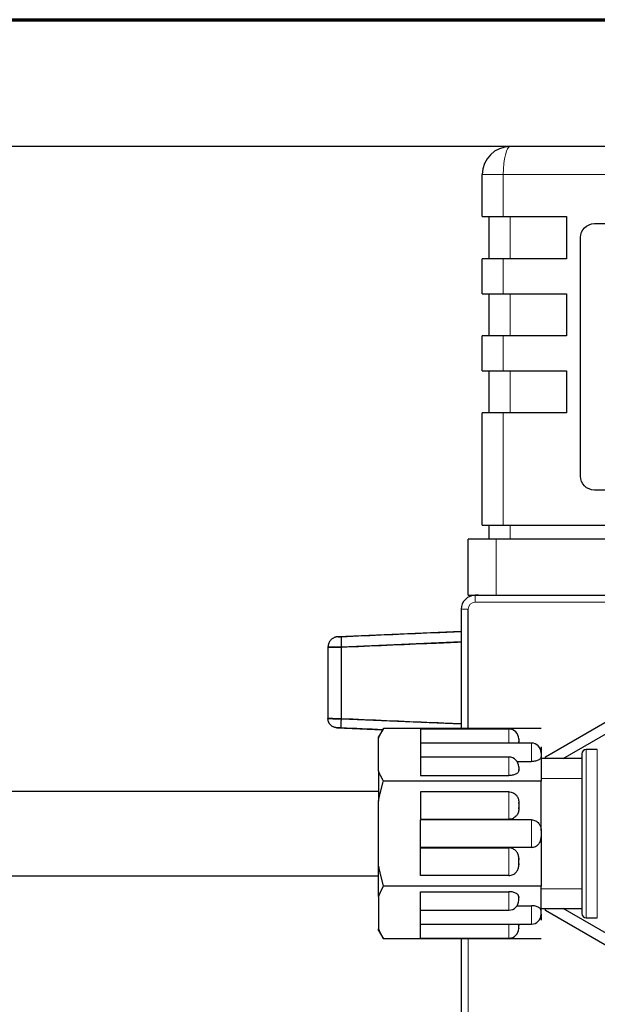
# Model space of a CAD drawing. Header units: millimetres. Extents: x 18 to 610, y -123 to 280.
# Tile 9 of 53: x 200 to 242, y 210 to 280. Entities that reach past the tile are written whole.
import ezdxf

# ---------------------------------------------------------------- set-up
doc = ezdxf.new("R2010")
doc.units = ezdxf.units.MM
doc.linetypes.add('SOLID', pattern=[0])
doc.styles.add('Arial', font='Arial.ttf', dxfattribs={"height": 5})
doc.dimstyles.get("Standard").update_dxf_attribs({"dimtxt": 5, "dimasz": 5, "dimexe": 0.18, "dimexo": 0.0625, "dimgap": 0.09, "dimtad": 0, "dimtih": 1, "dimtoh": 1, "dimdec": 4, "dimzin": 0, "dimdsep": 46, "dimtxsty": 'Arial', "dimcen": 0.09, "dimadec": 0, "dimazin": 0, "dimtfac": 1, "dimtdec": 4, "dimtofl": 0, "dimtmove": 0, "dimatfit": 3, "dimfxl": 0, "dimtolj": 1, "dimtzin": 0, "dimarcsym": 0})

# ---------------------------------------------------------------- blocks, each defined once
blk = doc.blocks.new('*D12')
at = {"color": 0, "lineweight": -2}
for p, q in [((235.424, 270.99), (119.743, 270.99)), ((121.143, 59.69), (121.143, 265.99)), ((240.824, 54.69), (119.743, 54.69))]:
    blk.add_line(p, q, dxfattribs=at)
at = {"color": 0}
for points in [[(121.976, 265.99), (120.31, 265.99), (121.143, 270.99)], [(120.31, 59.69), (121.976, 59.69), (121.143, 54.69)]]:
    blk.add_solid(points, dxfattribs=at)
at = {"layer": 'Defpoints', "color": 0}
for p in [(121.143, 270.99), (235.424, 270.99), (240.824, 54.69)]:
    blk.add_point(p, dxfattribs=at)
at = {"color": 0, "lineweight": 9, "insert": (116.09, 162.84), "char_height": 5, "attachment_point": 5, "rotation": 90, "style": 'Arial'}
blk.add_mtext('\\A1;216.3', dxfattribs=at)
blk = doc.blocks.new('*D13')
at = {"color": 0, "lineweight": -2}
for p, q in [((235.424, 270.99), (146.939, 270.99)), ((148.339, 127.39), (148.339, 265.99)), ((210.224, 122.39), (146.939, 122.39))]:
    blk.add_line(p, q, dxfattribs=at)
at = {"color": 0}
for points in [[(149.173, 265.99), (147.506, 265.99), (148.339, 270.99)], [(147.506, 127.39), (149.173, 127.39), (148.339, 122.39)]]:
    blk.add_solid(points, dxfattribs=at)
at = {"layer": 'Defpoints', "color": 0}
for p in [(148.339, 270.99), (235.424, 270.99), (210.224, 122.39)]:
    blk.add_point(p, dxfattribs=at)
at = {"color": 0, "lineweight": 9, "insert": (143.287, 196.69), "char_height": 5, "attachment_point": 5, "rotation": 90, "style": 'Arial'}
blk.add_mtext('\\A1;148.6', dxfattribs=at)
blk = doc.blocks.new('BlockOfViews_3')
at = {"linetype": 'SOLID', "lineweight": 30}
for p, q in [((259.424, 270.99, 72.502), (235.424, 270.99, 72.502)), ((233.424, 265.99, 73.002), (233.424, 268.99, 73.002)), ((233.924, 262.99, 72.502), (233.924, 265.99, 72.502)), ((234.924, 265.99, 74.502), (239.424, 265.99, 74.502)), ((239.424, 265.99, 74.502), (239.424, 262.99, 74.502)), ((241.424, 265.49, 74.502), (253.424, 265.49, 74.502)), ((240.424, 247.49, 74.502), (240.424, 264.49, 74.502)), ((233.424, 260.49, 73.002), (233.424, 262.99, 73.002)), ((239.424, 262.99, 74.502), (234.924, 262.99, 74.502)), ((233.924, 257.49, 72.502), (233.924, 260.49, 72.502)), ((234.924, 260.49, 74.502), (239.424, 260.49, 74.502)), ((239.424, 260.49, 74.502), (239.424, 257.49, 74.502)), ((233.424, 254.99, 73.002), (233.424, 257.49, 73.002)), ((239.424, 257.49, 74.502), (234.924, 257.49, 74.502)), ((233.924, 251.99, 72.502), (233.924, 254.99, 72.502)), ((234.924, 254.99, 74.502), (239.424, 254.99, 74.502)), ((239.424, 254.99, 74.502), (239.424, 251.99, 74.502)), ((233.424, 243.99, 73.002), (233.424, 251.99, 73.002)), ((239.424, 251.99, 74.502), (234.924, 251.99, 74.502)), ((253.424, 246.49, 74.502), (241.424, 246.49, 74.502)), ((233.924, 242.99, 72.502), (233.924, 243.99, 72.502)), ((234.924, 243.99, 74.502), (259.924, 243.99, 74.502)), ((232.424, 238.99, 73.502), (232.424, 242.99, 73.502)), ((260.424, 242.99, 75.502), (234.424, 242.99, 75.502)), ((233.152, 238.99, 75.044), (232.924, 238.99, 75.044)), ((234.424, 238.99, 75.502), (260.424, 238.99, 75.502)), ((231.924, 237.99, 75.044), (231.924, 229.496, 75.044)), ((232.424, 229.496, 75.544), (232.424, 237.99, 75.544)), ((223.14, 236.029, -35.435), (223.142, 236.03, -35.411)), ((231.924, 236.414, -36.002), (223.142, 236.03, -35.411)), ((222.424, 235.28, -35.413), (222.424, 230.192, -35.413)), ((231.924, 235.658, -34.041), (223.381, 235.29, -34.414)), ((223.381, 230.179, -34.414), (223.381, 235.29, -34.414)), ((237.924, 227.475, 77.544), (247.424, 232.96, 77.544)), ((239.19, 227.34, 77.544), (247.424, 232.094, 77.544)), ((223.381, 230.179, -34.414), (231.924, 229.811, -34.041)), ((223.046, 229.543, -35.411), (226.319, 229.4, -35.631)), ((226.374, 229.496, 95.044), (226.024, 228.888, 95.223)), ((237.624, 229.496, 95.044), (226.374, 229.496, 95.044)), ((235.324, 229.446, 96.446), (229.024, 229.446, 96.438)), ((226.024, 226.462, 100.299), (226.024, 228.777, 96.289)), ((236.924, 228.446, 98.178), (229.024, 228.446, 98.17)), ((236.024, 228.73, 96.37), (236.024, 228.731, 96.369)), ((236.024, 228.507, 96.756), (236.024, 228.552, 96.679)), ((237.624, 228.172, 97.337), (237.624, 227.735, 98.094)), ((237.624, 227.507, 98.488), (237.624, 225.743, 101.544)), ((241.624, 227.99, 95.044), (240.824, 227.99, 95.044)), ((235.324, 227.446, 99.91), (229.024, 227.446, 99.902)), ((235.904, 227.129, 99.143), (236.924, 227.129, 99.143)), ((240.524, 227.34, 95.044), (237.624, 227.34, 95.002)), ((237.924, 227.34, 77.544), (237.924, 227.475, 77.544)), ((229.024, 226.129, 100.875), (235.324, 226.129, 100.875)), ((236.024, 226.73, 99.834), (236.024, 226.731, 99.833)), ((236.024, 226.507, 100.22), (236.024, 226.552, 100.143)), ((237.624, 225.743, 101.544), (226.374, 225.743, 101.544)), ((237.624, 222.214, 101.544), (237.624, 225.743, 101.544)), ((226.024, 224.989, 95.106), (191.024, 224.99, 95.02)), ((235.324, 224.97, 101.544), (229.024, 224.97, 101.544)), ((226.024, 219.675, 101.544), (226.024, 224.305, 101.544)), ((236.024, 224.131, 101.544), (236.024, 224.214, 101.544)), ((236.024, 223.766, 101.544), (236.024, 223.849, 101.544)), ((229.024, 223.01, 101.544), (235.324, 223.01, 101.544)), ((236.924, 222.97, 101.544), (229.024, 222.97, 101.544)), ((237.624, 221.766, 101.544), (237.624, 218.237, 101.544)), ((236.924, 221.01, 101.544), (229.024, 221.01, 101.544)), ((229.024, 220.97, 101.544), (235.324, 220.97, 101.544)), ((236.024, 220.214, 101.544), (236.024, 220.131, 101.544)), ((236.024, 219.849, 101.544), (236.024, 219.766, 101.544)), ((191.024, 218.99, 95.006), (226.024, 218.991, 95.106)), ((235.324, 219.01, 101.544), (229.024, 219.01, 101.544)), ((237.624, 218.237, 101.544), (226.374, 218.237, 101.544)), ((229.024, 217.851, 100.875), (235.324, 217.851, 100.875)), ((237.624, 216.473, 98.488), (237.624, 218.237, 101.544)), ((226.024, 217.518, 100.299), (226.024, 215.203, 96.289)), ((236.024, 217.473, 100.22), (236.024, 217.428, 100.143)), ((236.024, 217.25, 99.834), (236.024, 217.249, 99.833)), ((229.024, 216.534, 99.902), (235.324, 216.534, 99.91)), ((235.904, 216.851, 99.143), (236.924, 216.851, 99.143)), ((237.624, 216.64, 95.002), (240.524, 216.64, 95.044)), ((237.924, 216.505, 77.544), (237.924, 216.64, 77.544)), ((247.424, 211.02, 77.544), (237.924, 216.505, 77.544)), ((247.424, 211.886, 77.544), (239.19, 216.64, 77.544)), ((237.624, 216.245, 98.094), (237.624, 215.808, 97.337)), ((240.824, 215.99, 95.044), (241.624, 215.99, 95.044)), ((226.024, 215.092, 95.223), (226.374, 214.484, 95.044)), ((229.024, 215.534, 98.17), (236.924, 215.534, 98.178)), ((236.024, 215.473, 96.756), (236.024, 215.428, 96.679)), ((236.024, 215.25, 96.37), (236.024, 215.249, 96.369)), ((237.624, 214.484, 95.044), (226.374, 214.484, 95.044)), ((229.024, 214.534, 96.438), (235.324, 214.534, 96.446)), ((231.924, 214.484, 75.044), (231.924, 206.99, 75.044))]:
    blk.add_line(p, q, dxfattribs=at)
at = {"color": 196, "linetype": 'SOLID', "lineweight": 9}
for p, q in [((234.924, 265.99, 74.502), (234.924, 268.99, 74.502)), ((234.924, 268.99, 74.502), (259.924, 268.99, 74.502)), ((235.424, 262.99, 74.002), (235.424, 265.99, 74.002)), ((234.924, 260.49, 74.502), (234.924, 262.99, 74.502)), ((235.424, 257.49, 74.002), (235.424, 260.49, 74.002)), ((234.924, 254.99, 74.502), (234.924, 257.49, 74.502)), ((235.424, 251.99, 74.002), (235.424, 254.99, 74.002)), ((234.924, 243.99, 74.502), (234.924, 251.99, 74.502)), ((235.424, 242.99, 74.002), (235.424, 243.99, 74.002)), ((234.424, 238.99, 75.502), (234.424, 242.99, 75.502)), ((232.924, 238.49, 75.544), (261.924, 238.49, 75.544)), ((232.424, 206.99, 75.544), (232.424, 214.484, 75.544))]:
    blk.add_line(p, q, dxfattribs=at)
at = {"linetype": 'SOLID', "lineweight": 9}
for p, q in [((237.624, 225.929, 100.489), (240.524, 225.929, 100.489)), ((237.624, 218.051, 100.489), (240.524, 218.051, 100.489))]:
    blk.add_line(p, q, dxfattribs=at)
at = {"color": 196, "linetype": 'SOLID', "lineweight": 9, "extrusion": (0, 1, 0)}
blk.add_arc((-234.924, 73.002, 268.99), 1.5, 0, 90, dxfattribs=at)
at = {"linetype": 'SOLID', "lineweight": 30, "extrusion": (0, 1, 0)}
for centre, radius in [((-234.924, 73.002, 265.99), 1.5), ((-234.924, 73.002, 260.49), 1.5), ((-234.924, 73.002, 254.99), 1.5), ((-234.924, 73.002, 243.99), 1.5), ((-234.424, 73.502, 238.99), 2)]:
    blk.add_arc(centre, radius, 0, 90, dxfattribs=at)
at = {"linetype": 'SOLID', "lineweight": 30, "extrusion": (-1.42109e-16, 0, -1)}
for centre, start, end in [((-241.424, 264.49, -74.502), 0, 90), ((-241.424, 247.49, -74.502), 270, 0)]:
    blk.add_arc(centre, 1, start, end, dxfattribs=at)
at = {"linetype": 'SOLID', "lineweight": 30, "extrusion": (0, -1, 0)}
for centre, radius in [((234.924, 73.002, -262.99), 1.5), ((234.924, 73.002, -257.49), 1.5), ((234.924, 73.002, -251.99), 1.5), ((234.424, 73.502, -242.99), 2)]:
    blk.add_arc(centre, radius, 90, 180, dxfattribs=at)
at = {"linetype": 'SOLID', "lineweight": 30}
for centre, radius, start, end in [((232.924, 237.99, 75.044), 1, 90, 180), ((235.322, 228.743, 96.472), 0.703, 0.20165, 89.79586), ((236.922, 227.743, 98.204), 0.703, 0.20172, 89.79582), ((240.828, 227.687, 95.044), 0.303, 90.6155, 179.3845), ((235.322, 226.743, 99.936), 0.703, 0.20165, 89.79586), ((235.322, 217.237, 99.91), 0.703, 270.20414, 359.79835), ((240.828, 216.293, 95.044), 0.303, 180.6155, 269.3845), ((236.922, 216.237, 98.178), 0.703, 270.20418, 359.79828), ((235.322, 215.237, 96.446), 0.703, 270.20414, 359.79835)]:
    blk.add_arc(centre, radius, start, end, dxfattribs=at)
at = {"color": 196, "linetype": 'SOLID', "lineweight": 9, "extrusion": (-1, 0, 0)}
for centre, radius, start, end in [((-238.49, 75.044, -232.924), 0.5, 90, 180), ((-228.446, 96.462, -235.324), 1, 90.93751, 181.50004), ((-227.446, 98.194, -236.924), 1, 71.53694, 181.50004), ((-226.446, 99.927, -235.324), 1, 71.53695, 181.50003), ((-223.99, 101.344, -235.324), 1, 11.53696, 168.46304)]:
    blk.add_arc(centre, radius, start, end, dxfattribs=at)
at = {"color": 196, "linetype": 'SOLID', "lineweight": 9, "extrusion": (0, 0, -1)}
blk.add_arc((-232.924, 237.99, -75.544), 0.5, 360, 90, dxfattribs=at)
at = {"color": 196, "linetype": 'SOLID', "lineweight": 9, "extrusion": (0, -1, 0)}
blk.add_arc((232.424, 75.044, -237.99), 0.5, 90, 180, dxfattribs=at)
at = {"linetype": 'SOLID', "lineweight": 30, "extrusion": (1, 0, 0)}
for centre, radius, start, end in [((228.446, 96.462, 229.024), 1, 358.61479, 90.01677), ((227.446, 98.194, 229.024), 1, 358.61479, 90.01677), ((228.446, 96.462, 236.024), 0.3, 341.81031, 78.18969), ((227.446, 98.194, 237.624), 0.3, 341.81031, 78.18969), ((226.446, 99.927, 229.024), 1, 358.6148, 108.46305), ((221.99, 95.044, 226.024), 6.9, 49.60486, 70.39514), ((226.446, 99.927, 236.024), 0.3, 341.81031, 78.18969), ((223.99, 101.344, 229.024), 1, 11.53696, 168.46304), ((223.99, 101.344, 236.024), 0.3, 41.81031, 138.18969), ((221.99, 101.344, 237.624), 0.3, 41.81031, 138.18969), ((215.534, 96.462, 235.324), 1, 89.9905, 90.93751)]:
    blk.add_arc(centre, radius, start, end, dxfattribs=at)
at = {"linetype": 'SOLID', "lineweight": 30, "extrusion": (-1, 0, 0)}
for centre, radius, start, end in [((-221.99, 95.044, -226.024), 6.9, 169.60486, 178.51498), ((-228.446, 96.462, -235.324), 1, 89.9905, 90.93751), ((-221.99, 101.344, -229.024), 1, 11.53696, 168.46304), ((-219.99, 101.344, -229.024), 1, 11.53696, 168.46304), ((-219.99, 101.344, -236.024), 0.3, 41.81031, 138.18969), ((-221.99, 95.044, -226.024), 6.9, 49.60486, 70.39514), ((-217.534, 99.927, -229.024), 1, 358.6148, 108.46305), ((-217.534, 99.927, -236.024), 0.3, 341.81031, 78.18969), ((-216.534, 98.194, -229.024), 1, 358.61479, 90.01677), ((-216.534, 98.194, -237.624), 0.3, 341.81031, 78.18969), ((-221.99, 95.044, -226.024), 6.9, 1.48502, 10.39514), ((-215.534, 96.462, -229.024), 1, 358.61479, 90.01677), ((-215.534, 96.462, -236.024), 0.3, 341.81031, 78.18969)]:
    blk.add_arc(centre, radius, start, end, dxfattribs=at)
at = {"linetype": 'SOLID', "lineweight": 30, "extrusion": (1, 0, -1.36643e-15)}
for start, end in [(358.47457, 90), (90, 181.52543)]:
    blk.add_arc((221.99, 95.044, 240.524), 5.7, start, end, dxfattribs=at)
at = {"color": 196, "linetype": 'SOLID', "lineweight": 9, "extrusion": (-1, 0, 1.4803e-16)}
for start, end in [(90, 180), (360, 90)]:
    blk.add_arc((-221.99, 95.044, -240.824), 6, start, end, dxfattribs=at)
at = {"color": 196, "linetype": 'SOLID', "lineweight": 9, "extrusion": (1, 0, -1.4803e-16)}
blk.add_arc((221.99, 95.044, 241.624), 6, 360, 180, dxfattribs=at)
at = {"color": 196, "linetype": 'SOLID', "lineweight": 9, "extrusion": (1, 0, 0)}
for centre, start, end in [((221.99, 101.344, 236.924), 11.53696, 168.46304), ((219.99, 101.344, 235.324), 11.53696, 168.46304), ((217.534, 99.927, 235.324), 71.53695, 181.50003), ((216.534, 98.194, 236.924), 71.53694, 181.50004), ((215.534, 96.462, 235.324), 90.93751, 181.50004)]:
    blk.add_arc(centre, 1, start, end, dxfattribs=at)
at = {"linetype": 'SOLID', "lineweight": 30, "extrusion": (0.242536, 0, 0.970143)}
blk.add_ellipse((235.424, 268.99, 72.502), major_axis=(-2, 0, 0.5), ratio=0.970143, start_param=4.712389, end_param=6.283185, dxfattribs=at)
at = {"color": 196, "linetype": 'SOLID', "lineweight": 9, "extrusion": (-0.970143, -2.15415e-16, -0.242536)}
blk.add_ellipse((235.424, 268.99, 72.502), major_axis=(-0.5, 0, 2), ratio=0.970143, start_param=0, end_param=1.570796, dxfattribs=at)
at = {"linetype": 'SOLID', "lineweight": 30}
for points, weights in [([(223.142, 236.03, -35.411), (222.424, 235.998, -35.411), (222.424, 235.28, -35.413)], [1, 0.722333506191, 1]), ([(223.142, 236.03, -35.411), (222.424, 235.998, -35.411), (222.424, 235.28, -35.413)], [1, 0.722333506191, 1]), ([(223.381, 236.039, -35.161), (223.348, 236.036, -34.415), (223.381, 235.29, -34.414)], [1, 0.708922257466, 1]), ([(223.381, 236.039, -35.161), (223.348, 236.036, -34.415), (223.381, 235.29, -34.414)], [1, 0.708922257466, 1]), ([(223.046, 229.543, -35.411), (222.424, 229.57, -35.411), (222.424, 230.192, -35.413)], [1, 0.722333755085, 1]), ([(223.046, 229.543, -35.411), (222.424, 229.57, -35.411), (222.424, 230.192, -35.413)], [1, 0.722333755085, 1]), ([(223.381, 229.529, -35.061), (223.353, 229.533, -34.415), (223.381, 230.179, -34.414)], [1, 0.708985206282, 1]), ([(223.381, 229.529, -35.061), (223.353, 229.533, -34.415), (223.381, 230.179, -34.414)], [1, 0.708985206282, 1]), ([(226.024, 228.777, 96.289), (226.158, 229.121, 95.693), (226.374, 229.496, 95.044)], [1, 1.01542290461, 1.0208149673]), ([(226.374, 225.743, 101.544), (226.158, 226.117, 100.896), (226.024, 226.462, 100.299)], [1.0208149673, 1.01542290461, 1]), ([(226.024, 224.305, 101.544), (226.158, 224.994, 101.544), (226.374, 225.743, 101.544)], [1, 1.01542290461, 1.0208149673]), ([(226.024, 219.675, 101.544), (226.158, 218.986, 101.544), (226.374, 218.237, 101.544)], [1, 1.01542290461, 1.0208149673]), ([(226.374, 218.237, 101.544), (226.158, 217.863, 100.896), (226.024, 217.518, 100.299)], [1.0208149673, 1.01542290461, 1]), ([(226.024, 215.203, 96.289), (226.158, 214.859, 95.693), (226.374, 214.484, 95.044)], [1, 1.01542290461, 1.0208149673])]:
    blk.add_rational_spline(points, weights, degree=2, dxfattribs=at)
for points, knots in [([(223.142, 236.03, -35.411), (223.142, 236.03, -35.395), (223.144, 236.03, -35.371), (223.151, 236.03, -35.34), (223.159, 236.03, -35.317), (223.169, 236.031, -35.296), (223.181, 236.031, -35.275), (223.195, 236.032, -35.255), (223.211, 236.032, -35.237), (223.228, 236.033, -35.221), (223.247, 236.034, -35.206), (223.267, 236.035, -35.193), (223.288, 236.035, -35.182), (223.311, 236.036, -35.174), (223.341, 236.038, -35.165), (223.365, 236.039, -35.161), (223.381, 236.039, -35.161)], [0, 0, 0, 0, 0.12853, 0.192797, 0.257069, 0.321347, 0.385632, 0.449928, 0.514236, 0.578552, 0.642886, 0.707239, 0.771612, 0.83601, 0.900433, 1.029368, 1.029368, 1.029368, 1.029368]), ([(223.142, 236.03, -35.411), (223.142, 236.03, -35.404), (223.142, 236.03, -35.397), (223.143, 236.03, -35.384), (223.144, 236.03, -35.377), (223.146, 236.03, -35.364), (223.147, 236.03, -35.357), (223.151, 236.03, -35.344), (223.153, 236.03, -35.338), (223.157, 236.03, -35.325), (223.159, 236.03, -35.319), (223.164, 236.03, -35.307), (223.167, 236.031, -35.301), (223.174, 236.031, -35.289), (223.177, 236.031, -35.283), (223.184, 236.031, -35.271), (223.188, 236.031, -35.266), (223.196, 236.032, -35.255), (223.2, 236.032, -35.25), (223.209, 236.032, -35.24), (223.214, 236.032, -35.235), (223.223, 236.033, -35.226), (223.228, 236.033, -35.221), (223.239, 236.033, -35.213), (223.244, 236.034, -35.209), (223.255, 236.034, -35.201), (223.261, 236.034, -35.198), (223.272, 236.035, -35.191), (223.278, 236.035, -35.188), (223.29, 236.036, -35.182), (223.296, 236.036, -35.179), (223.309, 236.036, -35.175), (223.315, 236.037, -35.172), (223.328, 236.037, -35.169), (223.335, 236.037, -35.167), (223.348, 236.038, -35.164), (223.354, 236.038, -35.163), (223.367, 236.039, -35.161), (223.374, 236.039, -35.161), (223.381, 236.039, -35.161)], [0, 0, 0, 0, 0.00152552, 0.00152552, 0.00305104, 0.00305104, 0.00457656, 0.00457656, 0.00610209, 0.00610209, 0.00762761, 0.00762761, 0.00915313, 0.00915313, 0.01067865, 0.01067865, 0.01220417, 0.01220417, 0.01372969, 0.01372969, 0.01525521, 0.01525521, 0.01678074, 0.01678074, 0.01830626, 0.01830626, 0.01983178, 0.01983178, 0.0213573, 0.0213573, 0.02288282, 0.02288282, 0.02440834, 0.02440834, 0.02593386, 0.02593386, 0.02745939, 0.02745939, 0.02898491, 0.02898491, 0.02898491, 0.02898491]), ([(223.381, 236.039, -35.161), (225.548, 236.133, -35.066), (228.396, 236.257, -34.941), (231.244, 236.38, -34.815), (231.924, 236.409, -34.786)], [0, 0, 0, 0, 6.51434, 8.559585, 8.559585, 8.559585, 8.559585]), ([(222.424, 235.28, -35.413), (222.424, 235.28, -35.349), (222.433, 235.28, -35.254), (222.464, 235.281, -35.13), (222.495, 235.281, -35.04), (222.535, 235.281, -34.953), (222.583, 235.282, -34.87), (222.638, 235.282, -34.792), (222.701, 235.283, -34.72), (222.77, 235.284, -34.654), (222.846, 235.284, -34.595), (222.926, 235.285, -34.544), (223.011, 235.286, -34.5), (223.1, 235.287, -34.465), (223.222, 235.288, -34.43), (223.317, 235.289, -34.417), (223.381, 235.29, -34.414)], [0, 0, 0, 0, 0.12853, 0.192797, 0.257069, 0.321347, 0.385632, 0.449928, 0.514236, 0.578552, 0.642886, 0.707239, 0.771612, 0.83601, 0.900433, 1.029368, 1.029368, 1.029368, 1.029368]), ([(223.381, 235.29, -34.414), (223.354, 235.29, -34.415), (223.327, 235.29, -34.417), (223.274, 235.289, -34.424), (223.248, 235.289, -34.428), (223.196, 235.288, -34.439), (223.17, 235.288, -34.445), (223.118, 235.287, -34.46), (223.093, 235.287, -34.469), (223.043, 235.286, -34.488), (223.018, 235.286, -34.499), (222.97, 235.286, -34.522), (222.946, 235.285, -34.534), (222.9, 235.285, -34.561), (222.877, 235.285, -34.575), (222.833, 235.284, -34.606), (222.812, 235.284, -34.622), (222.77, 235.284, -34.656), (222.75, 235.283, -34.674), (222.712, 235.283, -34.711), (222.693, 235.283, -34.73), (222.658, 235.283, -34.77), (222.641, 235.282, -34.791), (222.608, 235.282, -34.834), (222.593, 235.282, -34.856), (222.565, 235.282, -34.901), (222.551, 235.281, -34.925), (222.526, 235.281, -34.972), (222.515, 235.281, -34.996), (222.494, 235.281, -35.046), (222.484, 235.281, -35.071), (222.467, 235.281, -35.122), (222.46, 235.281, -35.148), (222.447, 235.281, -35.2), (222.442, 235.281, -35.226), (222.433, 235.28, -35.279), (222.43, 235.28, -35.306), (222.425, 235.28, -35.359), (222.424, 235.28, -35.386), (222.424, 235.28, -35.413)], [0, 0, 0, 0, 0.080133, 0.080133, 0.160266, 0.160266, 0.240399, 0.240399, 0.320532, 0.320532, 0.400665, 0.400665, 0.480798, 0.480798, 0.560931, 0.560931, 0.641064, 0.641064, 0.721196, 0.721196, 0.801329, 0.801329, 0.881462, 0.881462, 0.961595, 0.961595, 1.041728, 1.041728, 1.121861, 1.121861, 1.201994, 1.201994, 1.282127, 1.282127, 1.36226, 1.36226, 1.442393, 1.442393, 1.522526, 1.522526, 1.522526, 1.522526]), ([(223.381, 235.29, -34.414), (225.548, 235.384, -34.319), (228.396, 235.508, -34.195), (231.244, 235.63, -34.07), (231.924, 235.659, -34.041)], [0, 0, 0, 0, 6.51434, 8.559888, 8.559888, 8.559888, 8.559888]), ([(223.381, 230.179, -34.414), (223.317, 230.18, -34.417), (223.222, 230.181, -34.43), (223.1, 230.183, -34.465), (223.011, 230.184, -34.5), (222.926, 230.186, -34.544), (222.846, 230.187, -34.595), (222.77, 230.188, -34.654), (222.701, 230.189, -34.72), (222.638, 230.19, -34.792), (222.583, 230.191, -34.87), (222.535, 230.191, -34.953), (222.495, 230.192, -35.04), (222.464, 230.192, -35.13), (222.433, 230.192, -35.254), (222.424, 230.192, -35.349), (222.424, 230.192, -35.413)], [0, 0, 0, 0, 0.137189, 0.205746, 0.274281, 0.342797, 0.411296, 0.479778, 0.548248, 0.616711, 0.685165, 0.75361, 0.82205, 0.890485, 0.958917, 1.095776, 1.095776, 1.095776, 1.095776]), ([(222.424, 230.192, -35.413), (222.424, 230.192, -35.386), (222.425, 230.192, -35.359), (222.43, 230.192, -35.306), (222.433, 230.192, -35.279), (222.442, 230.192, -35.226), (222.447, 230.192, -35.2), (222.46, 230.192, -35.148), (222.467, 230.192, -35.122), (222.484, 230.192, -35.071), (222.494, 230.192, -35.046), (222.515, 230.191, -34.997), (222.526, 230.191, -34.972), (222.551, 230.191, -34.925), (222.564, 230.191, -34.902), (222.593, 230.19, -34.856), (222.608, 230.19, -34.834), (222.641, 230.19, -34.791), (222.657, 230.189, -34.77), (222.693, 230.189, -34.73), (222.712, 230.189, -34.711), (222.75, 230.188, -34.674), (222.77, 230.188, -34.656), (222.812, 230.187, -34.622), (222.833, 230.187, -34.606), (222.877, 230.186, -34.575), (222.9, 230.186, -34.561), (222.946, 230.185, -34.534), (222.97, 230.185, -34.522), (223.018, 230.184, -34.499), (223.043, 230.184, -34.488), (223.093, 230.183, -34.469), (223.118, 230.183, -34.46), (223.17, 230.182, -34.445), (223.195, 230.182, -34.439), (223.248, 230.181, -34.428), (223.274, 230.18, -34.424), (223.327, 230.18, -34.417), (223.354, 230.179, -34.415), (223.381, 230.179, -34.414)], [0, 0, 0, 0, 0.080482, 0.080482, 0.160963, 0.160963, 0.241445, 0.241445, 0.321926, 0.321926, 0.402408, 0.402408, 0.482889, 0.482889, 0.563371, 0.563371, 0.643853, 0.643853, 0.724334, 0.724334, 0.804816, 0.804816, 0.885297, 0.885297, 0.965779, 0.965779, 1.046261, 1.046261, 1.126742, 1.126742, 1.207224, 1.207224, 1.287705, 1.287705, 1.368187, 1.368187, 1.448668, 1.448668, 1.52915, 1.52915, 1.52915, 1.52915]), ([(231.924, 229.81, -34.041), (231.786, 229.816, -34.047), (231.105, 229.845, -34.077), (228.257, 229.968, -34.201), (225.548, 230.085, -34.319), (223.381, 230.179, -34.414)], [4.468984, 4.468984, 4.468984, 4.468984, 4.885944, 6.514545, 13.028865, 13.028865, 13.028865, 13.028865]), ([(223.381, 229.529, -35.061), (223.359, 229.53, -35.062), (223.325, 229.532, -35.067), (223.283, 229.534, -35.079), (223.251, 229.535, -35.091), (223.222, 229.536, -35.107), (223.193, 229.537, -35.125), (223.167, 229.539, -35.145), (223.143, 229.539, -35.168), (223.121, 229.54, -35.194), (223.101, 229.541, -35.221), (223.085, 229.542, -35.25), (223.071, 229.542, -35.28), (223.06, 229.543, -35.312), (223.049, 229.543, -35.355), (223.046, 229.543, -35.389), (223.046, 229.543, -35.411)], [0, 0, 0, 0, 0.137189, 0.205746, 0.274281, 0.342797, 0.411296, 0.479778, 0.548248, 0.616711, 0.685165, 0.75361, 0.82205, 0.890485, 0.958917, 1.095776, 1.095776, 1.095776, 1.095776]), ([(223.381, 229.529, -35.061), (223.371, 229.53, -35.061), (223.362, 229.53, -35.062), (223.344, 229.531, -35.064), (223.334, 229.531, -35.066), (223.316, 229.532, -35.07), (223.307, 229.533, -35.072), (223.289, 229.533, -35.078), (223.28, 229.534, -35.081), (223.263, 229.535, -35.087), (223.254, 229.535, -35.091), (223.237, 229.536, -35.099), (223.229, 229.536, -35.103), (223.213, 229.537, -35.113), (223.205, 229.537, -35.118), (223.189, 229.538, -35.128), (223.182, 229.538, -35.134), (223.167, 229.539, -35.146), (223.16, 229.539, -35.152), (223.147, 229.539, -35.165), (223.14, 229.54, -35.172), (223.128, 229.54, -35.186), (223.122, 229.54, -35.193), (223.111, 229.541, -35.208), (223.105, 229.541, -35.216), (223.095, 229.541, -35.232), (223.091, 229.542, -35.24), (223.082, 229.542, -35.257), (223.078, 229.542, -35.265), (223.071, 229.542, -35.283), (223.067, 229.542, -35.291), (223.061, 229.543, -35.309), (223.059, 229.543, -35.318), (223.054, 229.543, -35.336), (223.052, 229.543, -35.346), (223.049, 229.543, -35.364), (223.048, 229.543, -35.374), (223.046, 229.543, -35.392), (223.046, 229.543, -35.402), (223.046, 229.543, -35.411)], [0, 0, 0, 0, 0.0278786, 0.0278786, 0.0557573, 0.0557573, 0.0836359, 0.0836359, 0.1115145, 0.1115145, 0.1393932, 0.1393932, 0.1672718, 0.1672718, 0.1951504, 0.1951504, 0.2230291, 0.2230291, 0.2509077, 0.2509077, 0.2787863, 0.2787863, 0.306665, 0.306665, 0.3345436, 0.3345436, 0.3624222, 0.3624222, 0.3903008, 0.3903008, 0.4181795, 0.4181795, 0.4460581, 0.4460581, 0.4739367, 0.4739367, 0.5018154, 0.5018154, 0.529694, 0.529694, 0.529694, 0.529694]), ([(236.024, 228.507, 96.756), (236.024, 228.502, 96.766), (236.024, 228.496, 96.776), (236.023, 228.475, 96.812), (236.021, 228.46, 96.838), (236.017, 228.446, 96.863)], [-4.9817118, -4.9817118, -4.9817118, -4.9817118, -4.9497073, -4.9497073, -4.8674276, -4.8674276, -4.8674276, -4.8674276]), ([(237.624, 227.507, 98.488), (237.624, 227.502, 98.498), (237.624, 227.496, 98.508), (237.621, 227.446, 98.594), (237.606, 227.403, 98.669), (237.566, 227.345, 98.769), (237.548, 227.325, 98.804), (237.505, 227.287, 98.87), (237.479, 227.269, 98.901), (237.423, 227.235, 98.96), (237.385, 227.217, 98.991), (237.303, 227.185, 99.046), (237.258, 227.172, 99.07), (237.172, 227.152, 99.104), (237.123, 227.143, 99.119), (237.023, 227.132, 99.139), (236.971, 227.129, 99.143), (236.924, 227.129, 99.143)], [-2.385148, -2.385148, -2.385148, -2.385148, -2.353143, -2.353143, -2.109723, -2.109723, -1.988955, -1.988955, -1.868187, -1.868187, -1.724803, -1.724803, -1.581419, -1.581419, -1.43985, -1.43985, -1.298282, -1.298282, -1.298282, -1.298282]), ([(236.024, 226.507, 100.22), (236.024, 226.502, 100.23), (236.024, 226.496, 100.24), (236.021, 226.446, 100.326), (236.006, 226.403, 100.401), (235.966, 226.345, 100.501), (235.948, 226.325, 100.536), (235.905, 226.287, 100.602), (235.879, 226.269, 100.633), (235.823, 226.235, 100.692), (235.785, 226.217, 100.723), (235.703, 226.185, 100.778), (235.658, 226.172, 100.802), (235.572, 226.152, 100.836), (235.523, 226.143, 100.851), (235.423, 226.132, 100.871), (235.371, 226.129, 100.875), (235.324, 226.129, 100.875)], [-4.981712, -4.981712, -4.981712, -4.981712, -4.949707, -4.949707, -4.706287, -4.706287, -4.585519, -4.585519, -4.464751, -4.464751, -4.321367, -4.321367, -4.177983, -4.177983, -4.036414, -4.036414, -3.894846, -3.894846, -3.894846, -3.894846]), ([(235.324, 224.97, 101.544), (235.371, 224.97, 101.544), (235.423, 224.965, 101.544), (235.523, 224.942, 101.544), (235.572, 224.925, 101.544), (235.658, 224.885, 101.544), (235.703, 224.858, 101.544), (235.785, 224.795, 101.544), (235.823, 224.758, 101.544), (235.879, 224.691, 101.544), (235.905, 224.654, 101.544), (235.948, 224.578, 101.544), (235.966, 224.537, 101.544), (236.006, 224.423, 101.544), (236.021, 224.336, 101.544), (236.024, 224.237, 101.544), (236.024, 224.225, 101.544), (236.024, 224.214, 101.544)], [-1.298282, -1.298282, -1.298282, -1.298282, -1.156714, -1.156714, -1.015145, -1.015145, -0.871761, -0.871761, -0.728377, -0.728377, -0.607609, -0.607609, -0.486841, -0.486841, -0.243421, -0.243421, -0.211416, -0.211416, -0.211416, -0.211416]), ([(236.024, 223.766, 101.544), (236.024, 223.755, 101.544), (236.024, 223.743, 101.544), (236.021, 223.644, 101.544), (236.006, 223.557, 101.544), (235.966, 223.443, 101.544), (235.948, 223.402, 101.544), (235.905, 223.326, 101.544), (235.879, 223.29, 101.544), (235.823, 223.222, 101.544), (235.785, 223.185, 101.544), (235.703, 223.122, 101.544), (235.658, 223.095, 101.544), (235.572, 223.055, 101.544), (235.523, 223.038, 101.544), (235.423, 223.015, 101.544), (235.371, 223.01, 101.544), (235.324, 223.01, 101.544)], [-4.981712, -4.981712, -4.981712, -4.981712, -4.949707, -4.949707, -4.706287, -4.706287, -4.585519, -4.585519, -4.464751, -4.464751, -4.321367, -4.321367, -4.177983, -4.177983, -4.036414, -4.036414, -3.894846, -3.894846, -3.894846, -3.894846]), ([(236.924, 222.97, 101.544), (236.971, 222.97, 101.544), (237.023, 222.965, 101.544), (237.123, 222.942, 101.544), (237.172, 222.925, 101.544), (237.258, 222.885, 101.544), (237.303, 222.858, 101.544), (237.385, 222.795, 101.544), (237.423, 222.758, 101.544), (237.479, 222.691, 101.544), (237.505, 222.654, 101.544), (237.548, 222.578, 101.544), (237.566, 222.537, 101.544), (237.606, 222.423, 101.544), (237.621, 222.336, 101.544), (237.624, 222.237, 101.544), (237.624, 222.225, 101.544), (237.624, 222.214, 101.544)], [-3.894846, -3.894846, -3.894846, -3.894846, -3.753277, -3.753277, -3.611709, -3.611709, -3.468325, -3.468325, -3.324941, -3.324941, -3.204173, -3.204173, -3.083405, -3.083405, -2.839985, -2.839985, -2.80798, -2.80798, -2.80798, -2.80798]), ([(236.924, 221.01, 101.544), (236.971, 221.01, 101.544), (237.023, 221.015, 101.544), (237.123, 221.038, 101.544), (237.172, 221.055, 101.544), (237.258, 221.095, 101.544), (237.303, 221.122, 101.544), (237.385, 221.185, 101.544), (237.423, 221.222, 101.544), (237.479, 221.29, 101.544), (237.505, 221.326, 101.544), (237.548, 221.402, 101.544), (237.566, 221.443, 101.544), (237.606, 221.557, 101.544), (237.621, 221.644, 101.544), (237.624, 221.743, 101.544), (237.624, 221.755, 101.544), (237.624, 221.766, 101.544)], [-3.894846, -3.894846, -3.894846, -3.894846, -3.753277, -3.753277, -3.611709, -3.611709, -3.468325, -3.468325, -3.324941, -3.324941, -3.204173, -3.204173, -3.083405, -3.083405, -2.839985, -2.839985, -2.80798, -2.80798, -2.80798, -2.80798]), ([(236.024, 220.214, 101.544), (236.024, 220.225, 101.544), (236.024, 220.237, 101.544), (236.021, 220.336, 101.544), (236.006, 220.423, 101.544), (235.966, 220.537, 101.544), (235.948, 220.578, 101.544), (235.905, 220.654, 101.544), (235.879, 220.691, 101.544), (235.823, 220.758, 101.544), (235.785, 220.795, 101.544), (235.703, 220.858, 101.544), (235.658, 220.885, 101.544), (235.572, 220.925, 101.544), (235.523, 220.942, 101.544), (235.423, 220.965, 101.544), (235.371, 220.97, 101.544), (235.324, 220.97, 101.544)], [-4.981712, -4.981712, -4.981712, -4.981712, -4.949707, -4.949707, -4.706287, -4.706287, -4.585519, -4.585519, -4.464751, -4.464751, -4.321367, -4.321367, -4.177983, -4.177983, -4.036414, -4.036414, -3.894846, -3.894846, -3.894846, -3.894846]), ([(235.324, 219.01, 101.544), (235.371, 219.01, 101.544), (235.423, 219.015, 101.544), (235.523, 219.038, 101.544), (235.572, 219.055, 101.544), (235.658, 219.095, 101.544), (235.703, 219.122, 101.544), (235.785, 219.185, 101.544), (235.823, 219.222, 101.544), (235.879, 219.29, 101.544), (235.905, 219.326, 101.544), (235.948, 219.402, 101.544), (235.966, 219.443, 101.544), (236.006, 219.557, 101.544), (236.021, 219.644, 101.544), (236.024, 219.743, 101.544), (236.024, 219.755, 101.544), (236.024, 219.766, 101.544)], [-1.298282, -1.298282, -1.298282, -1.298282, -1.156714, -1.156714, -1.015145, -1.015145, -0.871761, -0.871761, -0.728377, -0.728377, -0.607609, -0.607609, -0.486841, -0.486841, -0.243421, -0.243421, -0.211416, -0.211416, -0.211416, -0.211416]), ([(236.024, 217.473, 100.22), (236.024, 217.478, 100.23), (236.024, 217.484, 100.24), (236.021, 217.534, 100.326), (236.006, 217.577, 100.401), (235.966, 217.635, 100.501), (235.948, 217.655, 100.536), (235.905, 217.693, 100.602), (235.879, 217.711, 100.633), (235.823, 217.745, 100.692), (235.785, 217.763, 100.723), (235.703, 217.795, 100.778), (235.658, 217.808, 100.802), (235.572, 217.828, 100.836), (235.523, 217.837, 100.851), (235.423, 217.848, 100.871), (235.371, 217.851, 100.875), (235.324, 217.851, 100.875)], [-4.981712, -4.981712, -4.981712, -4.981712, -4.949707, -4.949707, -4.706287, -4.706287, -4.585519, -4.585519, -4.464751, -4.464751, -4.321367, -4.321367, -4.177983, -4.177983, -4.036414, -4.036414, -3.894846, -3.894846, -3.894846, -3.894846]), ([(237.624, 216.473, 98.488), (237.624, 216.478, 98.498), (237.624, 216.484, 98.508), (237.621, 216.534, 98.594), (237.606, 216.577, 98.669), (237.566, 216.635, 98.769), (237.548, 216.655, 98.804), (237.505, 216.693, 98.87), (237.479, 216.711, 98.901), (237.423, 216.745, 98.96), (237.385, 216.763, 98.991), (237.303, 216.795, 99.046), (237.258, 216.808, 99.07), (237.172, 216.828, 99.104), (237.123, 216.837, 99.119), (237.023, 216.848, 99.139), (236.971, 216.851, 99.143), (236.924, 216.851, 99.143)], [-2.385148, -2.385148, -2.385148, -2.385148, -2.353143, -2.353143, -2.109723, -2.109723, -1.988955, -1.988955, -1.868187, -1.868187, -1.724803, -1.724803, -1.581419, -1.581419, -1.43985, -1.43985, -1.298282, -1.298282, -1.298282, -1.298282]), ([(236.024, 215.473, 96.756), (236.024, 215.478, 96.766), (236.024, 215.484, 96.776), (236.023, 215.505, 96.812), (236.021, 215.52, 96.838), (236.017, 215.534, 96.863)], [-4.9817118, -4.9817118, -4.9817118, -4.9817118, -4.9497073, -4.9497073, -4.8674276, -4.8674276, -4.8674276, -4.8674276])]:
    blk.add_open_spline(points, degree=3, knots=knots, dxfattribs=at)
for points in [[(226.32, 229.402, -34.932), (225.34, 229.445, -34.975), (224.361, 229.487, -35.018), (223.381, 229.529, -35.061)], [(236.024, 228.732, 96.367), (236.024, 228.732, 96.368), (236.024, 228.731, 96.368), (236.024, 228.731, 96.369)], [(237.624, 227.732, 98.099), (237.624, 227.732, 98.1), (237.624, 227.731, 98.1), (237.624, 227.731, 98.101)], [(236.024, 226.732, 99.831), (236.024, 226.732, 99.832), (236.024, 226.731, 99.832), (236.024, 226.731, 99.833)], [(236.024, 217.248, 99.831), (236.024, 217.248, 99.832), (236.024, 217.249, 99.832), (236.024, 217.249, 99.833)], [(237.624, 216.248, 98.099), (237.624, 216.248, 98.1), (237.624, 216.249, 98.1), (237.624, 216.249, 98.101)], [(236.024, 215.248, 96.367), (236.024, 215.248, 96.368), (236.024, 215.249, 96.368), (236.024, 215.249, 96.369)]]:
    blk.add_open_spline(points, degree=3, dxfattribs=at)
blk = doc.blocks.new('A21-m2')
at = {"color": 51, "linetype": 'SOLID', "lineweight": 70}
blk.add_line((23.099, 280.032), (609.821, 280.032), dxfattribs=at)

msp = doc.modelspace()

# ---------------------------------------------------------------- block references
for name in ['A21-m2', 'BlockOfViews_3']:
    msp.add_blockref(name, (0, 0))

# ---------------------------------------------------------------- dimensions: what is measured, and where the dimension line sits
at = {"lineweight": 9}
for base, p1, picture, middle in [((121.143, 270.99), (240.824, 54.69), '*D12', (121.143, 162.84)), ((148.339, 270.99), (210.224, 122.39), '*D13', (148.339, 196.69))]:
    dim = msp.add_linear_dim(base=base, p1=p1, p2=(235.424, 270.99), angle=90, dimstyle='Standard', override={"dimtxt": 5, "dimasz": 5, "dimexe": 1.4, "dimexo": 0, "dimgap": 2.5, "dimtad": 1, "dimtih": 0, "dimtoh": 1, "dimdec": 1, "dimlfac": 1, "dimpost": '<>', "dimsah": 1, "dimse1": 0, "dimse2": 0, "dimtix": 1}, dxfattribs=at)
    dim.commit()
    dim.dimension.update_dxf_attribs({"geometry": picture, "text_midpoint": middle, "dimtype": 160})

doc.saveas('drawing.dxf')
